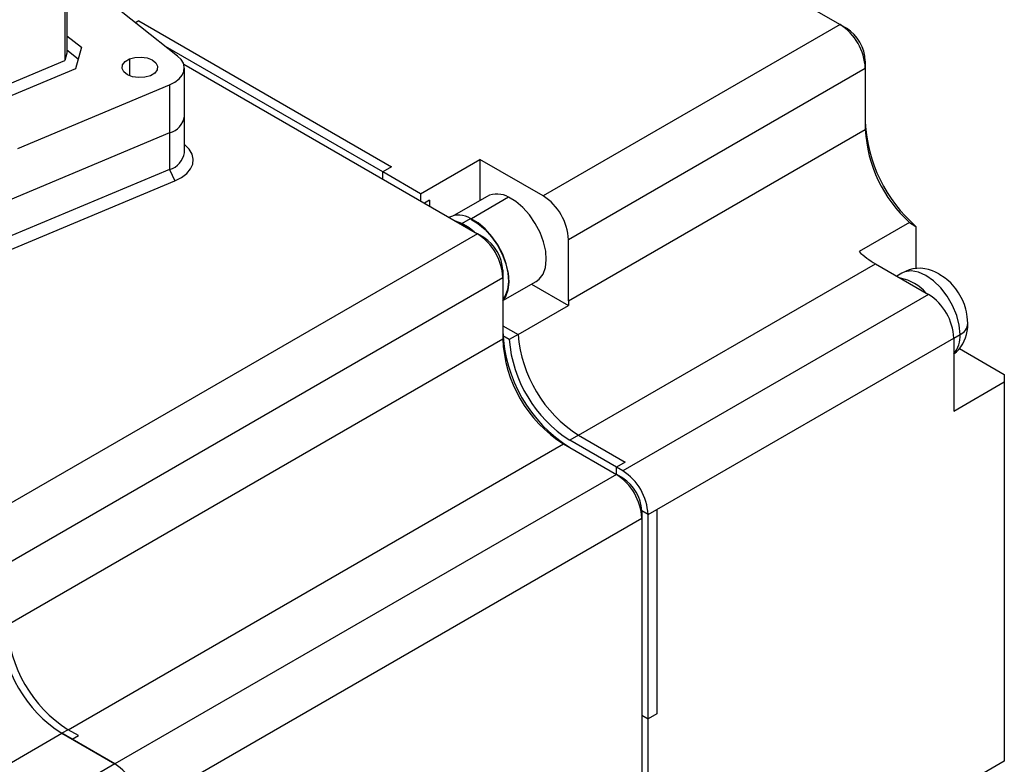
# Model space of a CAD drawing. Header units: millimetres. Extents: x 0 to 699, y 0 to 540.
# Tile 14 of 16: x 522 to 577, y 403 to 445. Entities that reach past the tile are written whole.
import ezdxf

# ---------------------------------------------------------------- set-up
doc = ezdxf.new("R2010")
doc.units = ezdxf.units.MM
doc.header["$LTSCALE"] = 2.5

msp = doc.modelspace()

# ---------------------------------------------------------------- linework, layer by layer
for p, q in [((550.2707, 455.2016), (568.1754, 444.8655)), ((531.0943, 443.1048), (523.747, 448.9427)), ((524.9076, 447.7481), (524.9076, 443.2572)), ((524.797, 447.345), (524.797, 442.854)), ((528.9309, 445.0696), (528.7517, 444.9661)), ((528.9309, 445.0696), (543.0731, 436.9055)), ((568.1754, 444.8655), (551.5584, 435.2727)), ((568.1754, 444.8655), (568.5289, 444.6613)), ((524.9076, 444.2393), (525.7166, 443.5965)), ((542.5781, 436.6197), (530.4297, 443.6329)), ((524.9076, 443.2572), (524.797, 442.854)), ((525.5327, 442.9261), (524.9076, 443.4228)), ((525.7166, 443.5965), (525.3848, 442.3869)), ((519.7002, 440.7163), (524.797, 442.854)), ((528.3996, 442.9379), (528.3996, 442.0038)), ((531.4415, 442.6406), (547.8814, 433.15)), ((569.5896, 442.8242), (569.5896, 442.416)), ((525.3848, 442.3869), (520.2879, 440.2492)), ((531.4763, 439.7316), (531.4763, 442.4261)), ((552.9726, 432.8232), (569.5896, 442.416)), ((569.5896, 442.416), (569.5896, 438.9865)), ((522.1572, 437.9292), (530.6518, 441.4921)), ((530.6518, 441.4921), (530.6518, 438.7975)), ((531.4763, 437.6902), (531.4763, 439.7316)), ((530.6518, 438.7975), (520.1346, 434.3863)), ((530.6518, 438.7975), (530.6518, 436.7561)), ((552.9726, 429.3937), (569.5896, 438.9865)), ((531.4988, 438.1302), (531.4763, 438.1481)), ((531.4763, 438.1435), (531.4988, 438.1302)), ((544.6994, 435.3951), (548.0228, 437.3137)), ((551.5584, 435.2727), (548.0228, 437.3137)), ((548.0228, 437.3137), (548.0228, 435.0187)), ((530.6518, 436.7561), (520.1346, 432.345)), ((530.6518, 436.7561), (530.9457, 436.1143)), ((543.0731, 436.9055), (542.5781, 436.6197)), ((542.5781, 436.2115), (542.5781, 436.6197)), ((544.6994, 435.3951), (542.5781, 436.6197)), ((520.4285, 431.7032), (530.9457, 436.1143)), ((544.6994, 435.3951), (544.6994, 434.9869)), ((545.1944, 435.0276), (544.9116, 434.8644)), ((545.1944, 435.0276), (545.1944, 434.7012)), ((548.4157, 435.2455), (546.5578, 434.1729)), ((549.625, 435.1967), (547.5421, 433.9942)), ((547.0057, 433.7288), (546.6501, 433.8608)), ((547.0057, 433.7288), (547.5007, 434.0145)), ((572.0644, 433.7849), (569.236, 432.1521)), ((572.0644, 433.7849), (572.418, 433.5664)), ((547.8814, 433.15), (519.8093, 416.9443)), ((548.235, 432.9458), (547.8814, 433.15)), ((572.418, 433.5664), (572.418, 431.1941)), ((552.9726, 429.3937), (552.9726, 432.8232)), ((549.2956, 431.1087), (549.2956, 430.7005)), ((553.5383, 421.8821), (570.1553, 431.4749)), ((570.1553, 431.4749), (573.1251, 429.7604)), ((571.6338, 430.9553), (571.3445, 430.7884)), ((521.2235, 414.4948), (549.2956, 430.7005)), ((549.2956, 430.7005), (549.2956, 427.271)), ((549.3076, 429.4096), (551.1655, 430.4822)), ((574.0546, 430.6643), (573.7036, 430.8904)), ((574.1443, 430.5844), (574.0546, 430.6643)), ((550.9141, 430.3371), (552.9792, 429.1449)), ((573.1251, 429.7604), (556.0131, 419.8819)), ((550.1508, 427.5121), (552.9792, 429.1449)), ((575.292, 428.5209), (575.2629, 428.6399)), ((575.3321, 428.1358), (575.292, 428.5209)), ((549.2956, 428.0058), (550.1508, 427.5121)), ((521.577, 411.2694), (549.2956, 427.271)), ((549.6558, 427.2263), (549.3016, 427.4308)), ((550.1508, 427.5121), (549.6558, 427.2263)), ((557.9223, 417.7182), (574.5393, 427.311)), ((574.5393, 427.3108), (574.8929, 427.5149)), ((574.5393, 427.311), (574.5393, 423.2283)), ((574.8508, 426.7223), (577.3678, 425.2693)), ((577.3678, 425.2693), (577.3678, 424.8611)), ((574.5393, 423.2283), (577.3678, 424.8611)), ((577.3678, 424.8611), (577.3678, 403.631)), ((553.5383, 421.8821), (553.0433, 421.5964)), ((555.6596, 420.086), (553.0433, 421.5964)), ((553.5383, 421.8821), (556.1545, 420.3718)), ((524.9711, 405.3907), (552.6897, 421.3923)), ((552.6897, 421.3923), (555.6596, 419.6778)), ((556.1545, 420.3718), (555.6596, 420.086)), ((555.6596, 419.6778), (555.6596, 420.086)), ((556.0131, 419.8819), (555.6596, 420.086)), ((555.6596, 419.6778), (527.5874, 403.4721)), ((556.0131, 419.4736), (555.6596, 419.6778)), ((557.4273, 417.4324), (557.9223, 417.7182)), ((557.9223, 417.7182), (557.9223, 406.2866)), ((529.0016, 401.0226), (557.0738, 417.2283)), ((557.4273, 417.4324), (557.0738, 417.6365)), ((557.0738, 417.6365), (557.0738, 417.2283)), ((557.0738, 417.2283), (557.0738, 387.8328)), ((557.4273, 406.0008), (557.4273, 417.4324)), ((557.0738, 406.2049), (557.4273, 406.0008)), ((557.9223, 406.2866), (557.4273, 406.0008)), ((557.4273, 399.4685), (557.4273, 406.0008)), ((521.577, 403.4313), (524.6176, 405.1866)), ((524.9711, 405.3907), (524.6176, 405.1866)), ((524.6176, 405.1866), (527.5874, 403.4721)), ((525.1956, 404.8529), (524.6176, 405.1866)), ((525.5491, 405.057), (524.9711, 405.3907)), ((525.1956, 404.8529), (525.5491, 405.057)), ((527.5874, 403.4721), (525.1956, 404.8529)), ((527.5874, 403.4721), (524.5469, 401.7168)), ((577.3678, 403.631), (574.5393, 401.9982))]:
    msp.add_line(p, q)
at = {"flags": 128}
for points in [[(530.6518, 441.4921), (530.9449, 441.6424), (531.1815, 441.8229), (531.3526, 442.0265), (531.4516, 442.2455), (531.4747, 442.4715), (531.421, 442.6957), (531.2925, 442.9095), (531.0943, 443.1048)], [(529.5752, 442.0038), (529.263, 441.9159), (528.9176, 441.895), (528.5806, 441.9435), (528.2927, 442.0556), (528.0886, 442.2178), (527.9929, 442.4105), (528.0171, 442.6105), (528.1583, 442.7937), (528.3996, 442.9379)], [(528.3996, 442.9379), (528.7117, 443.0258), (529.0571, 443.0467), (529.3941, 442.9982), (529.682, 442.8861), (529.8862, 442.7239), (529.9819, 442.5312), (529.9577, 442.3312), (529.8164, 442.148), (529.5752, 442.0038)], [(530.9457, 436.1143), (531.3121, 436.3023), (531.6079, 436.5279), (531.8217, 436.7824), (531.9455, 437.0562), (531.9743, 437.3386), (531.9072, 437.6188), (531.7466, 437.8862), (531.4988, 438.1302)], [(551.1655, 430.4822), (551.3412, 430.6137), (551.5513, 430.8943), (551.6844, 431.261), (551.7348, 431.6977), (551.7002, 432.1854), (551.5821, 432.7028), (551.3857, 433.2272), (551.1196, 433.7357), (550.7955, 434.2061), (550.4274, 434.6179), (550.0315, 434.9529), (549.625, 435.1967)], [(547.6985, 433.2556), (547.4196, 433.4806), (547.0057, 433.7288)], [(549.2956, 429.3964), (549.462, 429.6339), (549.5975, 430.0072), (549.6488, 430.4519), (549.6136, 430.9485), (549.4933, 431.4753), (549.2934, 432.0092), (549.0225, 432.5269), (548.6924, 433.0059), (548.3177, 433.4251), (547.9145, 433.7663), (547.5007, 434.0145)], [(547.5037, 433.9721), (547.9102, 433.7283), (548.3061, 433.3933), (548.6742, 432.9815), (548.9983, 432.5111), (549.2644, 432.0026), (549.4608, 431.4782), (549.5788, 430.9608), (549.6134, 430.4731), (549.5631, 430.0364), (549.4299, 429.6697), (549.2956, 429.4694)], [(574.8929, 427.5149), (574.845, 428.0331), (574.7038, 428.5806), (574.4764, 429.1299), (574.174, 429.6535), (573.8121, 430.1251), (573.4085, 430.5211), (572.9837, 430.8217), (572.5589, 431.0116), (572.1553, 431.0815), (571.7933, 431.0279), (571.6338, 430.9553)], [(573.709, 430.9014), (573.508, 431.0117), (573.3423, 431.0698)], [(575.2848, 427.7015), (575.3232, 427.912), (575.3225, 428.128)]]:
    msp.add_lwpolyline(points, dxfattribs=at)
for centre, radius, start, end in [((566.5191, 442.2762), 3.0736, 2.60548, 57.39452), ((567.2868, 442.7194), 2.3052, 2.60548, 57.39452), ((530.3687, 439.8782), 1.1172, 284.67854, 352.45695), ((530.3378, 439.9055), 1.1517, 285.82379, 351.3117), ((577.8851, 439.82), 8.3065, 182.93513, 228.83888), ((577.1023, 439.3714), 7.5225, 182.9327, 227.95642), ((530.3378, 437.8642), 1.1517, 285.82379, 351.3117), ((548.9759, 434.1184), 1.2586, 58.95417, 116.43051), ((549.9021, 432.6834), 3.0736, 2.60548, 57.39452), ((546.8398, 432.9166), 1.2815, 58.95417, 116.43051), ((546.2252, 430.5608), 3.0736, 2.60548, 57.39452), ((546.9928, 431.0039), 2.3052, 2.60548, 57.39452), ((572.9151, 436.1839), 5.4581, 227.61964, 239.62669), ((572.6111, 429.3774), 1.8436, 66.63475, 121.85971), ((571.0983, 428.2091), 2.4995, 40.55204, 79.45334), ((572.2016, 428.2456), 3.0567, 28.69684, 50.29597), ((557.7117, 429.3956), 4.7391, 180.02313, 183.03244), ((571.4689, 427.1712), 3.0736, 2.60548, 57.39452), ((572.3117, 428.1562), 3.0059, 9.31166, 31.2008), ((557.3742, 428.016), 8.0856, 182.38686, 237.61314), ((573.4257, 427.9315), 1.8733, 306.47631, 352.94751), ((574.5853, 428.1983), 0.7495, 294.2307, 355.21891), ((556.6335, 427.5884), 7.3448, 182.4764, 237.5236), ((557.0435, 427.8373), 7.4129, 184.72781, 237.34159), ((557.5302, 428.1181), 7.4043, 184.6946, 237.3748), ((573.3842, 427.4163), 1.5119, 319.82075, 3.73645), ((554.0034, 417.0886), 3.0736, 2.60548, 57.39452), ((554.3569, 417.2927), 3.0736, 2.60548, 57.39452), ((554.771, 417.5317), 2.3052, 2.60548, 57.39452), ((528.9149, 411.5868), 7.3448, 182.4764, 237.5236), ((528.5613, 411.3827), 7.3447, 182.4763, 237.5237), ((525.9312, 400.8829), 3.0736, 2.60548, 57.39452)]:
    msp.add_arc(centre, radius, start, end)

doc.saveas('drawing.dxf')
